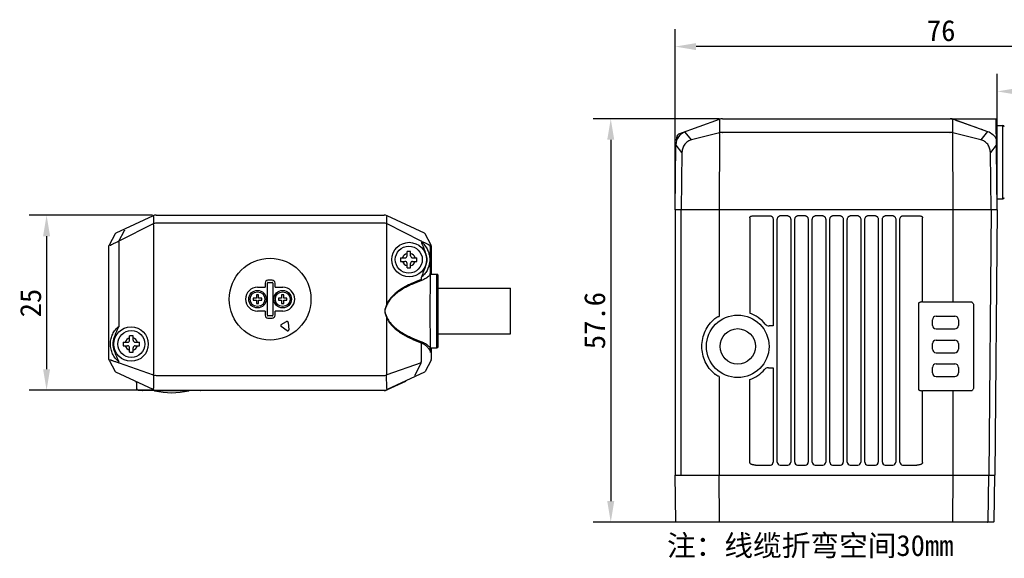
# Model space of a CAD drawing. Header units: millimetres. Extents: x -99 to 157, y -48 to 159.
# Tile 1 of 3: x -99 to 42, y 5 to 82. Entities that reach past the tile are written whole.
import ezdxf

# ---------------------------------------------------------------- set-up
doc = ezdxf.new("R2010")
doc.units = ezdxf.units.MM
doc.header["$LTSCALE"] = 16.335
doc.header["$PDMODE"] = 3
doc.header["$PDSIZE"] = 8
doc.layers.get('0').update_dxf_attribs({"linetype": 'CONTINUOUS'})
doc.layers.get('Defpoints').update_dxf_attribs({"linetype": 'CONTINUOUS'})
for name, color, linetype in [('00_COMPONENTS', 7, 'CONTINUOUS'), ('50_ALL_DETAILS', 7, 'CONTINUOUS'), ('51__DRAFT_DIMS', 7, 'CONTINUOUS')]:
    doc.layers.add(name, color=color, linetype=linetype)
doc.styles.get("Standard").update_dxf_attribs({"font": 'simfang.ttf'})
doc.dimstyles.new('DIMSTYLE_2', dxfattribs={"dimtxt": 3, "dimasz": 3, "dimexe": 2.5, "dimexo": 0.5, "dimgap": 0.75, "dimtad": 1, "dimdsep": 46, "dimtxsty": 'STANDARD', "dimblk": '_FILLED', "dimblk1": '_FILLED', "dimblk2": '_FILLED', "dimcen": 0.09, "dimclrt": 3, "dimazin": 2, "dimtp": 0.2, "dimtm": 0.2, "dimtfac": 1, "dimtofl": 0, "dimtmove": 0, "dimatfit": 3, "dimldrblk": '_FILLED', "dimfxl": 1, "dimtolj": 1, "dimarcsym": 0})
doc.dimstyles.new('DIMSTYLE_3', dxfattribs={"dimtxt": 3, "dimasz": 3, "dimexe": 2.5, "dimexo": 0.5, "dimgap": 0.75, "dimtad": 1, "dimdsep": 46, "dimtxsty": 'STANDARD', "dimblk": '_FILLED', "dimblk1": '_FILLED', "dimblk2": '_FILLED', "dimcen": 0.09, "dimclrt": 3, "dimazin": 2, "dimtp": 0.3, "dimtm": 0.3, "dimtfac": 1, "dimtofl": 0, "dimtmove": 0, "dimatfit": 3, "dimldrblk": '_FILLED', "dimfxl": 1, "dimtolj": 1, "dimarcsym": 0})

# ---------------------------------------------------------------- blocks, each defined once
blk = doc.blocks.new('_FILLED')
at = {"color": 0, "linetype": 'ByBlock'}
blk.add_solid([(0, 0), (-1, 0.167), (-1, -0.167)], dxfattribs=at)
blk = doc.blocks.new('*D89')
at = {"layer": '51__DRAFT_DIMS', "color": 0, "lineweight": -2}
for p, q in [((1.04, 68.24), (-16.92, 68.24)), ((-14.42, 65.24), (-14.42, 13.64)), ((1, 10.64), (-16.92, 10.64))]:
    blk.add_line(p, q, dxfattribs=at)
at = {"layer": 'Defpoints', "color": 0}
for p in [(1.54, 68.24), (-14.42, 10.64), (1.5, 10.64)]:
    blk.add_point(p, dxfattribs=at)
at = {"layer": '51__DRAFT_DIMS', "color": 0, "linetype": 'ByBlock', "lineweight": -2, "xscale": 3, "yscale": 3, "zscale": 3}
for p, rotation in [((-14.42, 68.24), 89.99999999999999), ((-14.42, 10.64), 270)]:
    blk.add_blockref('_FILLED', p, dxfattribs=dict(at, rotation=rotation))
at = {"layer": '51__DRAFT_DIMS', "color": 3, "insert": (-18.22, 39.42), "char_height": 3, "attachment_point": 2, "rotation": 90}
blk.add_mtext('\\A1;\\A1;{\\C0;57.6}', dxfattribs=at)
blk = doc.blocks.new('*D90')
at = {"layer": '51__DRAFT_DIMS', "color": 0, "lineweight": -2}
for p, q in [((-5.24, 55.74), (-5.24, 81.04)), ((70.76, 51.28), (70.76, 81.04)), ((67.76, 78.54), (-2.24, 78.54))]:
    blk.add_line(p, q, dxfattribs=at)
at = {"layer": 'Defpoints', "color": 0}
for p in [(-5.24, 78.54), (-5.24, 55.24), (70.76, 50.78)]:
    blk.add_point(p, dxfattribs=at)
at = {"layer": '51__DRAFT_DIMS', "color": 0, "linetype": 'ByBlock', "lineweight": -2, "xscale": 3, "yscale": 3, "zscale": 3}
for p, rotation in [((-5.24, 78.54), 180), ((70.76, 78.54), 360)]:
    blk.add_blockref('_FILLED', p, dxfattribs=dict(at, rotation=rotation))
at = {"layer": '51__DRAFT_DIMS', "color": 3, "insert": (32.75, 82.33), "char_height": 3, "attachment_point": 2}
blk.add_mtext('\\A1;\\A1;{\\C0;76}', dxfattribs=at)
blk = doc.blocks.new('*D91')
at = {"layer": '51__DRAFT_DIMS', "color": 0, "lineweight": -2}
for p, q in [((40.76, 55.74), (40.76, 74.64)), ((70.76, 51.28), (70.76, 74.64)), ((67.76, 72.14), (43.76, 72.14))]:
    blk.add_line(p, q, dxfattribs=at)
at = {"layer": 'Defpoints', "color": 0}
for p in [(40.76, 72.14), (40.76, 55.24), (70.76, 50.78)]:
    blk.add_point(p, dxfattribs=at)
at = {"layer": '51__DRAFT_DIMS', "color": 0, "linetype": 'ByBlock', "lineweight": -2, "xscale": 3, "yscale": 3, "zscale": 3, "rotation": 180}
blk.add_blockref('_FILLED', (40.76, 72.14), dxfattribs=at)
at = {"layer": '51__DRAFT_DIMS', "color": 0, "linetype": 'ByBlock', "lineweight": -2, "xscale": 3, "yscale": 3, "zscale": 3}
blk.add_blockref('_FILLED', (70.76, 72.14), dxfattribs=at)
at = {"layer": '51__DRAFT_DIMS', "color": 3, "insert": (55.75, 75.93), "char_height": 3, "attachment_point": 2}
blk.add_mtext('\\A1;\\A1;{\\C0;30}', dxfattribs=at)
blk = doc.blocks.new('*D94')
at = {"layer": '51__DRAFT_DIMS', "color": 0, "lineweight": -2}
for p, q in [((-79.83, 54.47), (-97.45, 54.47)), ((-94.95, 51.47), (-94.95, 32.47)), ((-79.83, 29.47), (-97.45, 29.47))]:
    blk.add_line(p, q, dxfattribs=at)
at = {"layer": 'Defpoints', "color": 0}
for p in [(-79.33, 54.47), (-94.95, 29.47), (-79.33, 29.47)]:
    blk.add_point(p, dxfattribs=at)
at = {"layer": '51__DRAFT_DIMS', "color": 0, "linetype": 'ByBlock', "lineweight": -2, "xscale": 3, "yscale": 3, "zscale": 3}
for p, rotation in [((-94.95, 54.47), 89.99999999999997), ((-94.95, 29.47), 269.9999999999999)]:
    blk.add_blockref('_FILLED', p, dxfattribs=dict(at, rotation=rotation))
at = {"layer": '51__DRAFT_DIMS', "color": 3, "insert": (-98.74, 41.92), "char_height": 3, "attachment_point": 2, "rotation": 90}
blk.add_mtext('\\A1;\\A1;{\\C0;25}', dxfattribs=at)

msp = doc.modelspace()

# ---------------------------------------------------------------- linework, layer by layer
for p, q in [((30.087, 42.095), (30.087, 54.088)), ((-61.247, 40.766), (-62.338, 40.766))]:
    msp.add_line(p, q)
at = {"layer": '00_COMPONENTS'}
for p, q in [((-4.68, 66.061), (1.099, 68.165)), ((1.117, 68.117), (1.111, 66.243)), ((1.51, 68.237), (34.006, 68.237)), ((34.138, 68.231), (40.576, 68.231)), ((34.404, 66.243), (34.399, 68.117)), ((34.485, 68.155), (39.381, 66.429)), ((34.802, 68.043), (35.638, 67.748)), ((35.638, 67.748), (36.319, 67.508)), ((36.319, 67.508), (36.837, 67.325)), ((40.758, 55.237), (40.576, 68.231)), ((-2.89, 65.224), (-3.807, 66.326)), ((1.085, 66.236), (-2.89, 65.224)), ((1.09, 66.111), (1.057, 55.237)), ((34.002, 66.295), (1.513, 66.295)), ((34.459, 55.237), (34.425, 66.111)), ((38.406, 65.224), (34.431, 66.236)), ((38.005, 66.914), (38.663, 66.682)), ((39.381, 66.429), (38.406, 65.224)), ((40.59, 67.281), (41.558, 67.281)), ((41.558, 56.781), (41.558, 67.281)), ((-5.021, 65.125), (-5.009, 65.604)), ((-5.242, 55.237), (-5.113, 64.531)), ((-4.253, 63.44), (-5.091, 64.448)), ((-4.253, 63.44), (-4.367, 55.237)), ((40.606, 64.448), (39.768, 63.44)), ((39.883, 55.237), (39.768, 63.44)), ((40.736, 56.781), (41.558, 56.781)), ((-5.242, 55.237), (-5.242, 17.337)), ((40.758, 55.237), (-5.242, 55.237)), ((-4.367, 17.337), (-4.367, 55.237)), ((1.057, 55.237), (1.057, 40.015)), ((34.459, 42.096), (34.459, 55.237)), ((39.883, 55.237), (39.552, 17.337)), ((40.758, 55.237), (40.427, 17.337)), ((-79.748, 54.381), (-85.079, 51.895)), ((-79.748, 54.381), (-79.711, 54.216)), ((-79.711, 54.216), (-79.712, 53.244)), ((-79.325, 54.475), (-46.768, 54.475)), ((-46.382, 54.216), (-46.346, 54.381)), ((-46.382, 53.244), (-46.382, 54.216)), ((-41.014, 51.895), (-46.346, 54.381)), ((5.428, 54.088), (5.428, 40.485)), ((5.817, 54.361), (8.377, 54.361)), ((8.768, 53.768), (8.768, 38.647)), ((9.347, 19.195), (9.347, 53.768)), ((10.877, 54.361), (9.738, 54.361)), ((11.268, 53.768), (11.268, 19.195)), ((11.847, 19.195), (11.847, 53.768)), ((13.377, 54.361), (12.238, 54.361)), ((13.768, 53.768), (13.768, 19.195)), ((14.347, 19.195), (14.347, 53.768)), ((15.877, 54.361), (14.738, 54.361)), ((16.268, 53.768), (16.268, 19.195)), ((16.847, 19.195), (16.847, 53.768)), ((18.377, 54.361), (17.238, 54.361)), ((18.768, 53.768), (18.768, 19.195)), ((19.347, 19.195), (19.347, 53.768)), ((20.877, 54.361), (19.738, 54.361)), ((21.268, 53.768), (21.268, 19.195)), ((21.847, 19.195), (21.847, 53.768)), ((23.377, 54.361), (22.238, 54.361)), ((23.768, 53.768), (23.768, 19.195)), ((24.347, 19.195), (24.347, 53.768)), ((25.877, 54.361), (24.738, 54.361)), ((26.268, 53.768), (26.268, 19.195)), ((26.847, 19.195), (26.847, 53.768)), ((27.238, 54.361), (29.698, 54.361)), ((-79.742, 53.228), (-84.624, 50.75)), ((-84.624, 50.75), (-83.843, 52.263)), ((-79.705, 53.109), (-79.705, 31.805)), ((-46.827, 53.352), (-79.266, 53.352)), ((-46.388, 41.772), (-46.388, 53.109)), ((-41.47, 50.75), (-46.352, 53.228)), ((-85.172, 51.807), (-86.024, 50.187)), ((-84.601, 38.633), (-84.601, 50.623)), ((-40.07, 50.187), (-40.922, 51.807)), ((-86.047, 33.855), (-86.047, 50.094)), ((-85.894, 50.105), (-85.894, 50.105)), ((-43.497, 48.675), (-43.497, 49.289)), ((-42.997, 48.675), (-42.997, 49.289)), ((-40.07, 50.187), (-40.2, 50.105)), ((-40.177, 50.012), (-40.177, 50.012)), ((-40.177, 50.012), (-40.177, 46.665)), ((-40.047, 50.094), (-40.047, 46.025)), ((-44.411, 48.375), (-43.797, 48.375)), ((-44.411, 47.875), (-43.797, 47.875)), ((-42.697, 48.375), (-42.083, 48.375)), ((-42.697, 47.875), (-42.083, 47.875)), ((-43.497, 46.961), (-43.497, 47.575)), ((-42.997, 46.961), (-42.997, 47.575)), ((-62.747, 45.184), (-63.347, 45.184)), ((-41.492, 45.566), (-41.492, 45.286)), ((-40.165, 46.025), (-39.247, 46.025)), ((-39.247, 35.525), (-39.247, 46.025)), ((-39.047, 35.725), (-39.047, 45.825)), ((-64.847, 44.184), (-63.755, 44.184)), ((-63.755, 44.775), (-63.755, 44.184)), ((-63.436, 40.175), (-63.436, 44.775)), ((-63.347, 44.864), (-62.747, 44.864)), ((-62.657, 44.775), (-62.657, 40.175)), ((-62.338, 44.184), (-62.338, 44.775)), ((-62.338, 44.184), (-61.247, 44.184)), ((-39.047, 44.025), (-28.747, 44.025)), ((-28.747, 37.525), (-28.747, 44.025)), ((-65.447, 42.625), (-65.447, 42.325)), ((-64.997, 42.625), (-65.447, 42.625)), ((-65.447, 42.325), (-64.997, 42.325)), ((-64.997, 43.075), (-64.997, 42.625)), ((-64.697, 43.075), (-64.997, 43.075)), ((-64.997, 42.325), (-64.997, 41.875)), ((-64.697, 42.625), (-64.697, 43.075)), ((-64.247, 42.625), (-64.697, 42.625)), ((-64.697, 41.875), (-64.697, 42.325)), ((-64.697, 42.325), (-64.247, 42.325)), ((-64.247, 42.325), (-64.247, 42.625)), ((-61.397, 42.625), (-61.847, 42.625)), ((-61.847, 42.625), (-61.847, 42.325)), ((-61.847, 42.325), (-61.397, 42.325)), ((-61.097, 43.075), (-61.397, 43.075)), ((-61.397, 43.075), (-61.397, 42.625)), ((-61.397, 42.325), (-61.397, 41.875)), ((-61.097, 42.625), (-61.097, 43.075)), ((-60.647, 42.625), (-61.097, 42.625)), ((-61.097, 42.325), (-60.647, 42.325)), ((-61.097, 41.875), (-61.097, 42.325)), ((-60.647, 42.325), (-60.647, 42.625)), ((-64.997, 41.875), (-64.697, 41.875)), ((-63.755, 40.766), (-64.847, 40.766)), ((-63.755, 40.766), (-63.755, 40.175)), ((-63.755, 40.766), (-63.755, 40.766)), ((-63.548, 40.773), (-63.556, 40.766)), ((-62.338, 40.175), (-62.338, 40.766)), ((-61.397, 41.875), (-61.097, 41.875)), ((29.547, 29.582), (29.547, 41.892)), ((29.879, 42.092), (29.939, 42.094)), ((30.087, 42.095), (34.036, 42.095)), ((34.385, 42.096), (34.459, 42.096)), ((34.459, 42.096), (36.947, 42.096)), ((37.354, 41.687), (37.354, 29.787)), ((-62.747, 40.085), (-63.347, 40.085)), ((-63.347, 39.766), (-62.747, 39.766)), ((-46.388, 31.805), (-46.388, 39.777)), ((31.508, 38.737), (31.508, 39.537)), ((32.008, 40.037), (34.708, 40.037)), ((35.208, 39.537), (35.208, 38.737)), ((-60.611, 37.974), (-61.469, 38.575)), ((-61.458, 38.837), (-60.691, 39.28)), ((-60.458, 39.159), (-60.367, 38.115)), ((8.768, 38.647), (8.184, 38.647)), ((32.008, 38.237), (34.708, 38.237)), ((-83.097, 36.625), (-83.097, 37.239)), ((-82.597, 36.625), (-82.597, 37.239)), ((-39.047, 37.525), (-28.747, 37.525)), ((32.008, 36.637), (34.708, 36.637)), ((-84.011, 36.325), (-83.397, 36.325)), ((-84.011, 35.825), (-83.397, 35.825)), ((-83.097, 34.911), (-83.097, 35.525)), ((-82.597, 34.911), (-82.597, 35.525)), ((-82.297, 36.325), (-81.683, 36.325)), ((-82.297, 35.825), (-81.683, 35.825)), ((-41.492, 36.264), (-41.492, 33.525)), ((-40.165, 35.525), (-39.247, 35.525)), ((-40.047, 35.525), (-40.047, 33.855)), ((31.508, 35.337), (31.508, 36.137)), ((35.208, 36.137), (35.208, 35.337)), ((-86.024, 33.762), (-85.172, 32.143)), ((-40.07, 33.762), (-40.922, 32.143)), ((32.008, 34.837), (34.708, 34.837)), ((-84.611, 33.395), (-79.727, 31.68)), ((-41.482, 33.395), (-46.366, 31.68)), ((-41.482, 33.395), (-42.399, 31.614)), ((8.075, 32.697), (8.768, 32.697)), ((8.768, 32.697), (8.768, 19.195)), ((31.508, 31.937), (31.508, 32.737)), ((32.008, 33.237), (34.708, 33.237)), ((35.208, 32.737), (35.208, 31.937)), ((-79.748, 29.568), (-85.079, 32.055)), ((-79.688, 31.665), (-79.693, 29.765)), ((-79.304, 31.598), (-46.79, 31.598)), ((-46.4, 29.765), (-46.406, 31.665)), ((-41.014, 32.055), (-46.346, 29.568)), ((1.057, 31.459), (1.057, 17.337)), ((5.428, 19.178), (5.428, 30.989)), ((32.008, 31.437), (34.708, 31.437)), ((-82.097, 30.536), (-82.097, 29.675)), ((-79.714, 29.72), (-79.748, 29.568)), ((-46.346, 29.568), (-46.4, 29.765)), ((-43.697, 30.74), (-46.347, 29.517)), ((-43.993, 30.666), (-43.969, 30.615)), ((-43.721, 30.793), (-43.697, 30.74)), ((-81.897, 29.475), (-46.768, 29.475)), ((-72.997, 29.425), (-81.197, 29.425)), ((-74.652, 29.411), (-79.541, 29.411)), ((-51.047, 29.475), (-51.047, 29.425)), ((-46.766, 29.425), (-51.047, 29.425)), ((-50.747, 29.475), (-50.747, 29.425)), ((29.939, 29.38), (29.879, 29.382)), ((30.087, 19.178), (30.087, 29.379)), ((34.036, 29.379), (30.087, 29.379)), ((34.459, 29.378), (34.385, 29.378)), ((34.459, 17.337), (34.459, 29.378)), ((36.947, 29.378), (34.459, 29.378)), ((6.224, 18.795), (8.369, 18.795)), ((9.747, 18.795), (10.869, 18.795)), ((12.247, 18.795), (13.369, 18.795)), ((14.747, 18.795), (15.869, 18.795)), ((17.247, 18.795), (18.369, 18.795)), ((19.747, 18.795), (20.869, 18.795)), ((22.247, 18.795), (23.369, 18.795)), ((24.747, 18.795), (25.869, 18.795)), ((27.247, 18.795), (29.291, 18.795)), ((-5.127, 10.735), (-5.242, 17.337)), ((-5.242, 17.337), (40.428, 17.337)), ((1.082, 10.735), (1.057, 17.337)), ((34.433, 10.735), (34.459, 17.337)), ((39.467, 10.735), (39.551, 17.337)), ((40.312, 10.735), (40.428, 17.337)), ((40.212, 10.637), (-5.027, 10.637))]:
    msp.add_line(p, q, dxfattribs=at)
for points in [[(37.115, 67.228), (37.698, 67.022), (38.005, 66.914)], [(-5.021, 65.125), (-5.022, 65.113), (-5.025, 65.094), (-5.029, 65.075)]]:
    msp.add_lwpolyline(points, dxfattribs=at)
for centre, radius in [((-43.194, 48.125), 2.467), ((-43.247, 48.125), 1.925), ((-63.047, 42.475), 5.837), ((-64.847, 42.475), 1.25), ((-61.247, 42.475), 1.25), ((-64.847, 42.475), 1.05), ((-61.247, 42.475), 1.05), ((3.708, 35.737), 4.463), ((-82.899, 36.075), 2.467), ((-82.847, 36.075), 1.925), ((3.708, 35.737), 2.532)]:
    msp.add_circle(centre, radius, dxfattribs=at)
for centre, radius, start, end in [((1.51, 67.037), 1.2, 90, 110), ((1.304, 68.105), 0.188, 172.69919, 176.15157), ((34.006, 67.037), 1.2, 70, 90), ((34.006, 66.795), 1.442, 78.48162, 80.63834), ((34.006, 66.797), 1.44, 72.05183, 78.47975), ((34.008, 66.802), 1.435, 70.5816, 72.04031), ((-3.113, 64.503), 2, 110.55685, 179.2), ((-4.509, 65.591), 0.5, 110, 178.49997), ((-3.133, 64.559), 1.941, 109.99692, 110.59522), ((-3.612, 66.328), 0.195, 177.20694, 180.38096), ((0.916, 66.898), 0.683, 284.29704, 286.59042), ((1.513, 67.095), 0.8, 268.67321, 270), ((34.002, 67.095), 0.8, 270, 271.32679), ((34.631, 67.121), 1.031, 256.563, 258.43937), ((34.599, 66.898), 0.683, 253.40958, 255.70296), ((41.558, 67.081), 0.2, 0, 90), ((41.558, 56.981), 0.2, 270, 0), ((-79.325, 53.475), 1, 90, 115), ((-46.768, 53.475), 1, 65, 90), ((-80.284, 54.295), 1.197, 296.92521, 298.55965), ((-79.266, 52.673), 0.678, 90.02159, 93.20995), ((-46.828, 52.673), 0.678, 86.79005, 89.97841), ((-45.81, 54.295), 1.197, 241.44035, 243.07479), ((-84.995, 51.714), 0.2, 115, 152.25014), ((-83.426, 48.268), 2.756, 115.76557, 116.09949), ((-42.668, 48.268), 2.756, 63.90051, 64.23443), ((-85.847, 50.094), 0.2, 152.25014, 180), ((-43.247, 43.801), 5.494, 87.39191, 92.60809), ((-38.925, 48.128), 5.492, 177.42563, 180.03474), ((-38.925, 48.121), 5.492, 179.96526, 182.57437), ((-43.247, 48.125), 0.925, 105.68035, 164.31965), ((-43.247, 48.125), 0.925, 195.68035, 254.31965), ((-43.797, 48.675), 0.3, 270, 0), ((-43.797, 47.575), 0.3, 0, 90), ((-43.247, 48.125), 0.925, 15.68035, 74.31965), ((-42.697, 48.675), 0.3, 180, 270), ((-43.247, 48.125), 0.925, 285.68035, 344.31965), ((-42.697, 47.575), 0.3, 90, 180), ((-47.569, 48.128), 5.492, 359.96526, 2.57437), ((-47.569, 48.121), 5.492, 357.42563, 0.03474), ((-43.247, 52.449), 5.494, 267.39191, 272.60809), ((-63.347, 44.775), 0.409, 90, 180), ((-62.747, 44.775), 0.409, 0, 90), ((-74.251, 46.761), 34.072, 358.75179, 358.92381), ((-39.247, 45.825), 0.2, 0, 90), ((-64.847, 42.475), 1.709, 90, 270), ((-63.347, 44.775), 0.0895, 90, 180), ((-62.747, 44.775), 0.0895, 0, 90), ((-61.247, 42.475), 1.709, 270, 90), ((-45.802, 42.967), 1.331, 243.88347, 247.12023), ((30.081, 34.775), 7.32, 89.94905, 91.11415), ((34.04, 130.155), 88.06, 269.9976, 270.22499), ((36.949, 41.689), 0.406, 44.23627, 53.13965), ((-63.347, 40.175), 0.409, 180, 270), ((-63.347, 40.175), 0.0895, 180, 270), ((-62.747, 40.175), 0.409, 270, 0), ((-62.747, 40.175), 0.0895, 270, 0), ((-45.802, 38.583), 1.331, 112.87945, 116.11684), ((3.885, 35.632), 5.34, 130.13817, 130.89659), ((3.708, 35.737), 5.05, 38.88459, 70.08294), ((32.008, 39.537), 0.5, 90, 180), ((34.708, 39.537), 0.5, 0, 90), ((-61.38, 38.703), 0.155, 120, 235), ((-60.613, 39.146), 0.155, 5, 120), ((-60.522, 38.101), 0.155, 235, 5), ((8.184, 39.347), 0.7, 218.88459, 270), ((32.008, 38.737), 0.5, 180, 270), ((34.708, 38.737), 0.5, 270, 0), ((-83.041, 36.075), 2.443, 157.65927, 202.34067), ((-82.847, 36.075), 0.925, 105.68035, 164.31965), ((-83.397, 36.625), 0.3, 270, 0), ((-82.847, 31.751), 5.494, 87.39191, 92.60809), ((-82.847, 36.075), 0.925, 15.68035, 74.31965), ((-82.297, 36.625), 0.3, 180, 270), ((32.008, 36.137), 0.5, 90, 180), ((34.708, 36.137), 0.5, 0, 90), ((-78.525, 36.078), 5.492, 177.42563, 180.03474), ((-78.525, 36.071), 5.492, 179.96526, 182.57437), ((-82.847, 36.075), 0.925, 195.68035, 254.31965), ((-83.397, 35.525), 0.3, 0, 90), ((-82.847, 36.075), 0.925, 285.68035, 344.31965), ((-82.297, 35.525), 0.3, 90, 180), ((-87.169, 36.078), 5.492, 359.96526, 2.57437), ((-87.169, 36.071), 5.492, 357.42563, 0.03474), ((-69.71, 34.88), 29.529, 1.06466, 1.26125), ((-39.247, 35.725), 0.2, 270, 0), ((32.008, 35.337), 0.5, 180, 270), ((34.708, 35.337), 0.5, 270, 0), ((-85.847, 33.855), 0.2, 180, 207.74986), ((-82.847, 40.399), 5.494, 267.39191, 272.60809), ((-83.922, 35.485), 2.2, 251.40596, 251.75428), ((-83.904, 35.471), 2.068, 250.29922, 250.65011), ((-42.193, 35.483), 2.08, 289.35059, 289.70148), ((-42.171, 35.485), 2.2, 288.24572, 288.59404), ((3.708, 35.737), 5.05, 289.91706, 319.42075), ((8.075, 31.997), 0.7, 90, 139.42075), ((32.008, 32.737), 0.5, 90, 180), ((34.708, 32.737), 0.5, 0, 90), ((-84.995, 32.236), 0.2, 207.74986, 245), ((-80.064, 30.721), 1.017, 68.24696, 70.63169), ((-46.027, 30.715), 1.023, 109.37562, 111.74573), ((3.628, 35.553), 4.954, 229.17694, 229.86106), ((32.008, 31.937), 0.5, 180, 270), ((34.708, 31.937), 0.5, 270, 0), ((-82.297, 30.536), 0.2, 0, 64.99973), ((-81.897, 29.675), 0.2, 180, 270), ((-79.325, 30.475), 1, 245, 270), ((-79.3, 30.615), 0.986, 245.14844, 247.24203), ((-46.768, 30.475), 1, 270, 295), ((-46.766, 30.425), 1, 270, 294.78), ((-81.197, 29.525), 0.1, 210, 270), ((-79.495, 29.606), 0.2, 245.05573, 256.62254), ((-77.097, 39.691), 10.567, 256.62254, 283.37746), ((-74.698, 29.606), 0.2, 283.37746, 294.94427), ((-72.997, 29.525), 0.1, 270, 330), ((30.086, 37.231), 7.852, 268.92535, 270.01145), ((34.059, -48.93), 78.309, 89.76086, 90.01655), ((36.948, 29.786), 0.408, 293.07332, 315.75574), ((8.369, 19.194), 0.4, 270.0042, 0.04258), ((9.747, 19.194), 0.4, 179.96141, 269.9919), ((10.869, 19.194), 0.4, 270.0042, 0.04258), ((12.247, 19.194), 0.4, 179.96141, 269.9919), ((13.369, 19.194), 0.4, 270.0042, 0.04258), ((14.747, 19.194), 0.4, 179.96141, 269.9919), ((15.869, 19.194), 0.4, 270.0042, 0.04258), ((17.247, 19.194), 0.4, 179.96141, 269.9919), ((18.369, 19.194), 0.4, 270.0042, 0.04258), ((19.747, 19.194), 0.4, 179.96141, 269.9919), ((20.869, 19.194), 0.4, 270.0042, 0.04258), ((22.247, 19.194), 0.4, 179.96141, 269.9919), ((23.369, 19.194), 0.4, 270.0042, 0.04258), ((24.747, 19.194), 0.4, 179.96141, 269.9919), ((25.869, 19.194), 0.4, 270.0042, 0.04258), ((27.247, 19.194), 0.4, 179.96042, 269.99286), ((-5.027, 10.737), 0.1, 181, 270), ((40.212, 10.737), 0.1, 270, 359)]:
    msp.add_arc(centre, radius, start, end, dxfattribs=at)
for centre, major_axis, ratio, start_param, end_param in [((-79.325, 53.475), (-0.216, 0.976), 0.9998977, -0.2181445, 0.2181445), ((-46.768, 53.475), (0.216, 0.976), 0.9998977, -0.2181445, 0.2181445), ((-84.995, 51.714), (0.169, -0.107), 0.999863, 2.5744227, 3.224487), ((-41.099, 51.714), (-0.181, 0.085), 0.9999536, -2.2209412, -1.5707963), ((-41.099, 51.714), (0.169, 0.107), 0.999863, -0.0828943, 0.5671699), ((-85.847, 50.094), (0.169, -0.107), 0.999863, -3.0586983, -2.5744227), ((-40.247, 50.094), (0.181, -0.085), 0.9999536, 0.4363146, 0.9206514), ((-40.247, 50.094), (0.169, 0.107), 0.999863, -0.5671699, -0.0828943), ((-85.847, 33.855), (-0.169, -0.107), 0.999863, -0.5671699, -0.0828943), ((-40.247, 33.855), (0.181, 0.085), 0.9999536, -0.9206514, -0.4363146), ((-40.247, 33.855), (0.169, -0.107), 0.999863, 0.0828943, 0.5671699), ((-84.995, 32.236), (0.169, 0.107), 0.999863, 3.0586983, 3.7087626), ((-41.099, 32.236), (0.181, 0.085), 0.9999536, -1.5707963, -0.9206514), ((-41.099, 32.236), (0.169, -0.107), 0.999863, -0.5671699, 0.0828943)]:
    msp.add_ellipse(centre, major_axis=major_axis, ratio=ratio, start_param=start_param, end_param=end_param, dxfattribs=at)
for points, knots in [([(1.147, 68.181), (1.143, 68.18), (1.133, 68.173), (1.123, 68.155), (1.119, 68.138), (1.118, 68.129)], [0, 0, 0, 0, 0.1900323, 0.5364957, 1, 1, 1, 1]), ([(34.138, 68.231), (34.141, 68.231), (34.152, 68.229), (34.186, 68.226), (34.217, 68.221), (34.241, 68.218)], [0, 0, 0, 0, 0.0914917, 0.3208291, 1, 1, 1, 1]), ([(34.399, 68.117), (34.398, 68.131), (34.395, 68.153), (34.382, 68.174), (34.374, 68.178)], [0, 0, 0, 0, 0.5944003, 1, 1, 1, 1]), ([(-3.785, 66.387), (-3.788, 66.386), (-3.796, 66.38), (-3.804, 66.362), (-3.806, 66.346), (-3.806, 66.337)], [0, 0, 0, 0, 0.1807669, 0.5240636, 1, 1, 1, 1]), ([(1.09, 66.111), (1.088, 66.123), (1.081, 66.164), (1.08, 66.206), (1.085, 66.236)], [0, 0, 0, 0, 0.273778, 1, 1, 1, 1]), ([(1.495, 66.295), (1.462, 66.296), (1.332, 66.293), (1.203, 66.272), (1.111, 66.243)], [0, 0, 0, 0, 0.2560478, 1, 1, 1, 1]), ([(34.404, 66.243), (34.374, 66.252), (34.249, 66.285), (34.119, 66.297), (34.021, 66.295)], [0, 0, 0, 0, 0.2428606, 1, 1, 1, 1]), ([(34.392, 66.119), (34.397, 66.141), (34.405, 66.182), (34.406, 66.224), (34.404, 66.243)], [0, 0, 0, 0, 0.5380887, 1, 1, 1, 1]), ([(39.381, 66.429), (39.651, 66.333), (40.148, 66.042), (40.496, 65.584), (40.617, 65.338)], [0, 0, 0, 0, 0.5110873, 1, 1, 1, 1]), ([(-2.89, 65.224), (-3.077, 65.172), (-3.351, 65.057), (-3.668, 64.823), (-3.876, 64.603), (-4.042, 64.345), (-4.2, 63.961), (-4.247, 63.648), (-4.253, 63.44)], [0, 0, 0, 0, 0.2405489, 0.3630376, 0.4873507, 0.6136312, 0.7416294, 1, 1, 1, 1]), ([(39.768, 63.44), (39.763, 63.648), (39.716, 63.961), (39.557, 64.345), (39.391, 64.603), (39.184, 64.823), (38.867, 65.057), (38.592, 65.172), (38.406, 65.224)], [0, 0, 0, 0, 0.2583348, 0.3863447, 0.5126615, 0.6370151, 0.7595227, 1, 1, 1, 1]), ([(-5.114, 64.447), (-5.114, 64.448), (-5.111, 64.447), (-5.107, 64.448), (-5.1, 64.447), (-5.094, 64.448), (-5.091, 64.448)], [0, 0, 0, 0, 0.0642828, 0.2543064, 0.5678104, 1, 1, 1, 1]), ([(40.606, 64.448), (40.609, 64.448), (40.615, 64.447), (40.623, 64.448), (40.626, 64.447), (40.629, 64.448), (40.629, 64.447)], [0, 0, 0, 0, 0.4321896, 0.7456936, 0.9357171, 1, 1, 1, 1]), ([(5.428, 54.088), (5.428, 54.11), (5.433, 54.155), (5.458, 54.218), (5.502, 54.27), (5.575, 54.321), (5.684, 54.355), (5.773, 54.361), (5.817, 54.361)], [0, 0, 0, 0, 0.1251311, 0.2501844, 0.3752397, 0.5003635, 0.7499256, 1, 1, 1, 1]), ([(8.377, 54.361), (8.41, 54.361), (8.476, 54.35), (8.566, 54.305), (8.64, 54.238), (8.715, 54.128), (8.756, 53.999), (8.768, 53.867), (8.768, 53.801), (8.768, 53.768)], [0, 0, 0, 0, 0.1248898, 0.2498404, 0.3748713, 0.4999745, 0.74947, 0.8747182, 1, 1, 1, 1]), ([(9.347, 53.768), (9.347, 53.801), (9.347, 53.867), (9.36, 53.999), (9.4, 54.128), (9.475, 54.238), (9.549, 54.305), (9.639, 54.35), (9.705, 54.361), (9.738, 54.361)], [0, 0, 0, 0, 0.1252818, 0.25053, 0.5000255, 0.6251287, 0.7501596, 0.8751102, 1, 1, 1, 1]), ([(10.877, 54.361), (10.91, 54.361), (10.976, 54.35), (11.066, 54.305), (11.14, 54.238), (11.215, 54.128), (11.256, 53.999), (11.268, 53.867), (11.268, 53.801), (11.268, 53.768)], [0, 0, 0, 0, 0.1248898, 0.2498404, 0.3748713, 0.4999745, 0.74947, 0.8747182, 1, 1, 1, 1]), ([(11.847, 53.768), (11.847, 53.801), (11.847, 53.867), (11.86, 53.999), (11.9, 54.128), (11.975, 54.238), (12.049, 54.305), (12.139, 54.35), (12.205, 54.361), (12.238, 54.361)], [0, 0, 0, 0, 0.1252818, 0.25053, 0.5000255, 0.6251287, 0.7501596, 0.8751102, 1, 1, 1, 1]), ([(13.377, 54.361), (13.41, 54.361), (13.476, 54.35), (13.566, 54.305), (13.64, 54.238), (13.715, 54.128), (13.756, 53.999), (13.768, 53.867), (13.768, 53.801), (13.768, 53.768)], [0, 0, 0, 0, 0.1248898, 0.2498404, 0.3748713, 0.4999745, 0.74947, 0.8747182, 1, 1, 1, 1]), ([(14.347, 53.768), (14.347, 53.801), (14.347, 53.867), (14.36, 53.999), (14.4, 54.128), (14.475, 54.238), (14.549, 54.305), (14.639, 54.35), (14.705, 54.361), (14.738, 54.361)], [0, 0, 0, 0, 0.1252818, 0.25053, 0.5000255, 0.6251287, 0.7501596, 0.8751102, 1, 1, 1, 1]), ([(15.877, 54.361), (15.91, 54.361), (15.976, 54.35), (16.066, 54.305), (16.14, 54.238), (16.215, 54.128), (16.256, 53.999), (16.268, 53.867), (16.268, 53.801), (16.268, 53.768)], [0, 0, 0, 0, 0.1248898, 0.2498404, 0.3748713, 0.4999745, 0.74947, 0.8747182, 1, 1, 1, 1]), ([(16.847, 53.768), (16.847, 53.801), (16.847, 53.867), (16.86, 53.999), (16.9, 54.128), (16.975, 54.238), (17.049, 54.305), (17.139, 54.35), (17.205, 54.361), (17.238, 54.361)], [0, 0, 0, 0, 0.1252818, 0.25053, 0.5000255, 0.6251287, 0.7501596, 0.8751102, 1, 1, 1, 1]), ([(18.377, 54.361), (18.41, 54.361), (18.476, 54.35), (18.566, 54.305), (18.64, 54.238), (18.715, 54.128), (18.756, 53.999), (18.768, 53.867), (18.768, 53.801), (18.768, 53.768)], [0, 0, 0, 0, 0.1248898, 0.2498404, 0.3748713, 0.4999745, 0.74947, 0.8747182, 1, 1, 1, 1]), ([(19.347, 53.768), (19.347, 53.801), (19.347, 53.867), (19.36, 53.999), (19.4, 54.128), (19.475, 54.238), (19.549, 54.305), (19.639, 54.35), (19.705, 54.361), (19.738, 54.361)], [0, 0, 0, 0, 0.1252818, 0.25053, 0.5000255, 0.6251287, 0.7501596, 0.8751102, 1, 1, 1, 1]), ([(20.877, 54.361), (20.91, 54.361), (20.976, 54.35), (21.066, 54.305), (21.14, 54.238), (21.215, 54.128), (21.256, 53.999), (21.268, 53.867), (21.268, 53.801), (21.268, 53.768)], [0, 0, 0, 0, 0.1248898, 0.2498404, 0.3748713, 0.4999745, 0.74947, 0.8747182, 1, 1, 1, 1]), ([(21.847, 53.768), (21.847, 53.801), (21.847, 53.867), (21.86, 53.999), (21.9, 54.128), (21.975, 54.238), (22.049, 54.305), (22.139, 54.35), (22.205, 54.361), (22.238, 54.361)], [0, 0, 0, 0, 0.1252818, 0.25053, 0.5000255, 0.6251287, 0.7501596, 0.8751102, 1, 1, 1, 1]), ([(23.377, 54.361), (23.41, 54.361), (23.476, 54.35), (23.566, 54.305), (23.64, 54.238), (23.715, 54.128), (23.756, 53.999), (23.768, 53.867), (23.768, 53.801), (23.768, 53.768)], [0, 0, 0, 0, 0.1248898, 0.2498404, 0.3748713, 0.4999745, 0.74947, 0.8747182, 1, 1, 1, 1]), ([(24.347, 53.768), (24.347, 53.801), (24.347, 53.867), (24.36, 53.999), (24.4, 54.128), (24.475, 54.238), (24.549, 54.305), (24.639, 54.35), (24.705, 54.361), (24.738, 54.361)], [0, 0, 0, 0, 0.1252818, 0.25053, 0.5000255, 0.6251287, 0.7501596, 0.8751102, 1, 1, 1, 1]), ([(25.877, 54.361), (25.91, 54.361), (25.976, 54.35), (26.066, 54.305), (26.14, 54.238), (26.215, 54.128), (26.256, 53.999), (26.268, 53.867), (26.268, 53.801), (26.268, 53.768)], [0, 0, 0, 0, 0.1248898, 0.2498404, 0.3748713, 0.4999745, 0.74947, 0.8747182, 1, 1, 1, 1]), ([(26.847, 53.768), (26.847, 53.801), (26.847, 53.867), (26.86, 53.999), (26.9, 54.128), (26.975, 54.238), (27.049, 54.305), (27.139, 54.35), (27.205, 54.361), (27.238, 54.361)], [0, 0, 0, 0, 0.1252824, 0.2505304, 0.5000262, 0.6251295, 0.7501607, 0.8751118, 1, 1, 1, 1]), ([(29.698, 54.361), (29.743, 54.361), (29.832, 54.355), (29.94, 54.321), (30.014, 54.27), (30.057, 54.218), (30.083, 54.155), (30.087, 54.11), (30.087, 54.088)], [0, 0, 0, 0, 0.2499634, 0.4994457, 0.624549, 0.7496133, 0.8747886, 1, 1, 1, 1]), ([(-83.823, 52.324), (-83.826, 52.323), (-83.836, 52.314), (-83.843, 52.292), (-83.843, 52.273), (-83.843, 52.263)], [0, 0, 0, 0, 0.1838023, 0.5299949, 1, 1, 1, 1]), ([(-79.705, 53.109), (-79.715, 53.129), (-79.73, 53.168), (-79.74, 53.209), (-79.742, 53.228)], [0, 0, 0, 0, 0.5453564, 1, 1, 1, 1]), ([(-79.304, 53.351), (-79.34, 53.349), (-79.48, 53.334), (-79.618, 53.292), (-79.712, 53.244)], [0, 0, 0, 0, 0.2547233, 1, 1, 1, 1]), ([(-46.382, 53.244), (-46.413, 53.26), (-46.542, 53.317), (-46.683, 53.345), (-46.79, 53.351)], [0, 0, 0, 0, 0.2454522, 1, 1, 1, 1]), ([(-46.388, 53.109), (-46.379, 53.129), (-46.364, 53.168), (-46.354, 53.209), (-46.352, 53.228)], [0, 0, 0, 0, 0.5453551, 1, 1, 1, 1]), ([(-84.638, 50.743), (-84.797, 50.665), (-85.029, 50.558), (-85.322, 50.423), (-85.505, 50.335), (-85.656, 50.256), (-85.772, 50.19), (-85.847, 50.141), (-85.883, 50.114), (-85.894, 50.105)], [0, 0, 0, 0, 0.3767399, 0.5419187, 0.6871325, 0.8091678, 0.9047255, 0.970002, 1, 1, 1, 1]), ([(-84.601, 50.623), (-84.611, 50.644), (-84.626, 50.683), (-84.636, 50.724), (-84.638, 50.743)], [0, 0, 0, 0, 0.5458537, 1, 1, 1, 1]), ([(-41.457, 50.606), (-41.455, 50.604), (-41.446, 50.601), (-41.435, 50.602), (-41.429, 50.605)], [0, 0, 0, 0, 0.2548882, 1, 1, 1, 1]), ([(-41.457, 50.606), (-41.395, 50.469), (-41.28, 50.191), (-41.121, 49.77), (-40.966, 49.346), (-40.864, 49.064), (-40.813, 48.922)], [0, 0, 0, 0, 0.2496243, 0.4996393, 0.7498029, 1, 1, 1, 1]), ([(-40.2, 50.105), (-40.21, 50.114), (-40.247, 50.141), (-40.321, 50.19), (-40.437, 50.256), (-40.588, 50.335), (-40.772, 50.423), (-41.065, 50.558), (-41.296, 50.665), (-41.455, 50.743)], [0, 0, 0, 0, 0.0299948, 0.0952883, 0.1909141, 0.3130136, 0.4582827, 0.6234818, 1, 1, 1, 1]), ([(-41.429, 50.605), (-41.42, 50.601), (-41.402, 50.594), (-41.368, 50.576), (-41.345, 50.558), (-41.328, 50.549)], [0, 0, 0, 0, 0.2502977, 0.4996225, 1, 1, 1, 1]), ([(-41.332, 50.55), (-41.249, 50.477), (-41.095, 50.323), (-40.825, 49.992), (-40.558, 49.54), (-40.343, 48.941), (-40.24, 48.289), (-40.276, 47.627), (-40.439, 46.998), (-40.708, 46.427), (-40.957, 46.087), (-41.1, 45.929)], [0, 0, 0, 0, 0.0645289, 0.1273829, 0.2492951, 0.3698189, 0.4978478, 0.63264, 0.7551917, 0.8757664, 1, 1, 1, 1]), ([(-40.813, 48.922), (-40.721, 48.668), (-40.625, 48.125), (-40.721, 47.581), (-40.813, 47.327)], [0, 0, 0, 0, 0.4999499, 1, 1, 1, 1]), ([(-40.813, 47.327), (-40.866, 47.179), (-40.974, 46.883), (-41.135, 46.44), (-41.303, 45.999), (-41.426, 45.709), (-41.492, 45.566)], [0, 0, 0, 0, 0.25023, 0.500421, 0.7504383, 1, 1, 1, 1]), ([(-40.177, 46.665), (-40.177, 46.619), (-40.18, 46.438), (-40.183, 46.257), (-40.186, 46.121)], [0, 0, 0, 0, 0.2514067, 1, 1, 1, 1]), ([(-41.424, 45.145), (-41.898, 44.977), (-42.601, 44.699), (-43.509, 44.26), (-44.172, 43.89), (-44.809, 43.469), (-45.602, 42.825), (-46.11, 42.211), (-46.32, 41.741)], [0, 0, 0, 0, 0.2474978, 0.3716339, 0.4961189, 0.6210812, 0.7467224, 1, 1, 1, 1]), ([(-41.492, 45.286), (-42.104, 45.062), (-43.01, 44.681), (-44.157, 44.049), (-44.702, 43.678), (-44.961, 43.475)], [0, 0, 0, 0, 0.498073, 0.7483961, 1, 1, 1, 1]), ([(-41.1, 45.929), (-41.129, 45.897), (-41.252, 45.767), (-41.386, 45.649), (-41.492, 45.566)], [0, 0, 0, 0, 0.2459031, 1, 1, 1, 1]), ([(-41.492, 45.286), (-41.484, 45.259), (-41.464, 45.211), (-41.438, 45.165), (-41.424, 45.145)], [0, 0, 0, 0, 0.5293813, 1, 1, 1, 1]), ([(-41.094, 45.288), (-41.12, 45.275), (-41.227, 45.221), (-41.338, 45.175), (-41.424, 45.145)], [0, 0, 0, 0, 0.2449205, 1, 1, 1, 1]), ([(-40.188, 46.019), (-40.239, 45.953), (-40.358, 45.819), (-40.647, 45.557), (-40.905, 45.386), (-41.094, 45.288)], [0, 0, 0, 0, 0.215472, 0.4560146, 1, 1, 1, 1]), ([(-40.188, 46.019), (-40.195, 45.689), (-40.207, 44.939), (-40.224, 43.191), (-40.231, 40.775), (-40.224, 38.358), (-40.207, 36.61), (-40.195, 35.86), (-40.188, 35.53)], [0, 0, 0, 0, 0.0944366, 0.2144895, 0.4999989, 0.785509, 0.9055626, 1, 1, 1, 1]), ([(-44.961, 43.475), (-45.107, 43.361), (-45.391, 43.121), (-45.915, 42.59), (-46.239, 42.117), (-46.388, 41.772)], [0, 0, 0, 0, 0.2478388, 0.4971051, 1, 1, 1, 1]), ([(-46.388, 41.772), (-46.418, 41.691), (-46.479, 41.528), (-46.553, 41.324), (-46.609, 41.159), (-46.66, 40.992), (-46.703, 40.775), (-46.66, 40.557), (-46.609, 40.391), (-46.553, 40.226), (-46.479, 40.022), (-46.418, 39.859), (-46.388, 39.777)], [0, 0, 0, 0, 0.1246119, 0.2495927, 0.3121823, 0.3748097, 0.4999737, 0.6251761, 0.6878182, 0.7504089, 0.8753875, 1, 1, 1, 1]), ([(-46.32, 41.741), (-46.355, 41.663), (-46.425, 41.506), (-46.511, 41.31), (-46.576, 41.15), (-46.635, 40.989), (-46.687, 40.775), (-46.636, 40.56), (-46.576, 40.399), (-46.511, 40.24), (-46.425, 40.043), (-46.355, 39.887), (-46.32, 39.808)], [0, 0, 0, 0, 0.1245101, 0.2494921, 0.3121107, 0.3747735, 0.4999614, 0.6252057, 0.6878905, 0.7505103, 0.8754891, 1, 1, 1, 1]), ([(29.547, 41.892), (29.547, 41.911), (29.557, 41.949), (29.592, 41.993), (29.634, 42.026), (29.695, 42.058), (29.777, 42.083), (29.845, 42.091), (29.879, 42.092)], [0, 0, 0, 0, 0.1360167, 0.2667051, 0.392961, 0.5165809, 0.7593965, 1, 1, 1, 1]), ([(36.947, 42.096), (36.991, 42.096), (37.079, 42.081), (37.158, 42.04), (37.193, 42.014)], [0, 0, 0, 0, 0.4957706, 1, 1, 1, 1]), ([(37.24, 41.972), (37.276, 41.935), (37.334, 41.845), (37.354, 41.74), (37.354, 41.687)], [0, 0, 0, 0, 0.4931833, 1, 1, 1, 1]), ([(-46.388, 39.777), (-46.181, 39.299), (-45.68, 38.668), (-44.888, 38.002), (-44.252, 37.566), (-43.587, 37.182), (-42.676, 36.727), (-41.969, 36.438), (-41.492, 36.264)], [0, 0, 0, 0, 0.2536886, 0.3793888, 0.5043413, 0.6287626, 0.7527949, 1, 1, 1, 1]), ([(-46.32, 39.808), (-46.11, 39.339), (-45.602, 38.724), (-44.808, 38.08), (-44.171, 37.659), (-43.509, 37.289), (-42.601, 36.851), (-41.898, 36.573), (-41.424, 36.405)], [0, 0, 0, 0, 0.2533367, 0.3789812, 0.5039377, 0.6284107, 0.752532, 1, 1, 1, 1]), ([(0.39, 31.804), (0.116, 32.04), (-0.386, 32.578), (-0.961, 33.531), (-1.325, 34.602), (-1.449, 35.737), (-1.325, 36.871), (-0.961, 37.942), (-0.387, 38.895), (0.116, 39.432), (0.389, 39.668)], [0, 0, 0, 0, 0.1217598, 0.246018, 0.3724156, 0.5000537, 0.6276866, 0.7540561, 0.8782738, 1, 1, 1, 1]), ([(0.443, 39.714), (0.532, 39.79), (0.676, 39.891), (0.887, 39.985), (1, 40.011), (1.057, 40.015)], [0, 0, 0, 0, 0.5048148, 0.7537478, 1, 1, 1, 1]), ([(-84.619, 33.531), (-84.815, 33.684), (-85.161, 34.034), (-85.539, 34.654), (-85.778, 35.343), (-85.864, 36.086), (-85.773, 36.828), (-85.529, 37.515), (-85.148, 38.133), (-84.799, 38.481), (-84.601, 38.633)], [0, 0, 0, 0, 0.1279731, 0.2496006, 0.3697514, 0.5000545, 0.6299229, 0.7500071, 0.87177, 1, 1, 1, 1]), ([(-85.301, 37.003), (-85.245, 37.14), (-85.133, 37.414), (-84.966, 37.825), (-84.793, 38.234), (-84.668, 38.502), (-84.601, 38.633)], [0, 0, 0, 0, 0.250219, 0.5004285, 0.7504546, 1, 1, 1, 1]), ([(-84.601, 33.525), (-84.634, 33.59), (-84.703, 33.72), (-84.793, 33.921), (-84.881, 34.124), (-84.995, 34.396), (-85.134, 34.737), (-85.245, 35.01), (-85.301, 35.146)], [0, 0, 0, 0, 0.1246168, 0.249474, 0.3744705, 0.4995331, 0.749762, 1, 1, 1, 1]), ([(-41.492, 36.264), (-41.484, 36.29), (-41.464, 36.339), (-41.438, 36.385), (-41.424, 36.405)], [0, 0, 0, 0, 0.5293874, 1, 1, 1, 1]), ([(-41.492, 36.264), (-41.347, 36.205), (-41.08, 36.061), (-40.741, 35.795), (-40.475, 35.518), (-40.337, 35.321), (-40.284, 35.224)], [0, 0, 0, 0, 0.2908856, 0.5573952, 0.7954953, 1, 1, 1, 1]), ([(-41.424, 36.405), (-41.385, 36.391), (-41.233, 36.333), (-41.087, 36.26), (-40.982, 36.2)], [0, 0, 0, 0, 0.2571468, 1, 1, 1, 1]), ([(-40.982, 36.2), (-40.818, 36.107), (-40.594, 35.948), (-40.34, 35.71), (-40.234, 35.59), (-40.188, 35.53)], [0, 0, 0, 0, 0.5414538, 0.7824007, 1, 1, 1, 1]), ([(-40.284, 35.224), (-40.253, 35.167), (-40.203, 35.058), (-40.178, 34.939), (-40.177, 34.885)], [0, 0, 0, 0, 0.5411925, 1, 1, 1, 1]), ([(-40.186, 35.429), (-40.185, 35.385), (-40.182, 35.204), (-40.179, 35.022), (-40.177, 34.885)], [0, 0, 0, 0, 0.2417317, 1, 1, 1, 1]), ([(-85.893, 33.845), (-85.892, 33.846), (-85.888, 33.846), (-85.878, 33.844), (-85.858, 33.836), (-85.826, 33.822), (-85.784, 33.803), (-85.731, 33.78), (-85.669, 33.755), (-85.597, 33.727), (-85.485, 33.684), (-85.325, 33.628), (-85.111, 33.558), (-84.874, 33.482), (-84.709, 33.428), (-84.624, 33.4)], [0, 0, 0, 0, 0.0027459, 0.0075418, 0.0242351, 0.0501667, 0.0847546, 0.1274306, 0.1776497, 0.2349514, 0.2989081, 0.4451122, 0.6129734, 0.7992478, 1, 1, 1, 1]), ([(-84.601, 33.525), (-84.605, 33.525), (-84.611, 33.527), (-84.617, 33.53), (-84.62, 33.531)], [0, 0, 0, 0, 0.4986325, 1, 1, 1, 1]), ([(-41.482, 33.395), (-41.482, 33.415), (-41.487, 33.457), (-41.497, 33.499), (-41.504, 33.52)], [0, 0, 0, 0, 0.4596678, 1, 1, 1, 1]), ([(-41.47, 33.4), (-41.47, 33.419), (-41.475, 33.462), (-41.485, 33.503), (-41.492, 33.525)], [0, 0, 0, 0, 0.4592578, 1, 1, 1, 1]), ([(-79.705, 31.805), (-79.712, 31.783), (-79.722, 31.742), (-79.727, 31.7), (-79.727, 31.68)], [0, 0, 0, 0, 0.5403317, 1, 1, 1, 1]), ([(-79.688, 31.665), (-79.658, 31.654), (-79.534, 31.613), (-79.402, 31.597), (-79.304, 31.598)], [0, 0, 0, 0, 0.2454437, 1, 1, 1, 1]), ([(-46.79, 31.598), (-46.756, 31.598), (-46.626, 31.602), (-46.496, 31.63), (-46.406, 31.665)], [0, 0, 0, 0, 0.2540487, 1, 1, 1, 1]), ([(-46.366, 31.68), (-46.366, 31.7), (-46.371, 31.742), (-46.381, 31.783), (-46.388, 31.805)], [0, 0, 0, 0, 0.4596686, 1, 1, 1, 1]), ([(-42.405, 31.558), (-42.399, 31.561), (-42.394, 31.584), (-42.397, 31.602), (-42.399, 31.614)], [0, 0, 0, 0, 0.3463914, 1, 1, 1, 1]), ([(1.057, 31.459), (0.999, 31.463), (0.885, 31.49), (0.671, 31.586), (0.525, 31.69), (0.435, 31.766)], [0, 0, 0, 0, 0.2461405, 0.4950902, 1, 1, 1, 1]), ([(-79.681, 29.706), (-79.688, 29.709), (-79.694, 29.724), (-79.695, 29.744), (-79.694, 29.757), (-79.693, 29.765)], [0, 0, 0, 0, 0.3623536, 0.6451039, 1, 1, 1, 1]), ([(29.879, 29.382), (29.845, 29.383), (29.777, 29.391), (29.695, 29.416), (29.634, 29.448), (29.592, 29.481), (29.557, 29.525), (29.547, 29.563), (29.547, 29.582)], [0, 0, 0, 0, 0.2407103, 0.4836235, 0.6072733, 0.7335209, 0.8641076, 1, 1, 1, 1]), ([(37.354, 29.787), (37.354, 29.734), (37.334, 29.629), (37.276, 29.539), (37.24, 29.502)], [0, 0, 0, 0, 0.5066371, 1, 1, 1, 1]), ([(37.108, 29.411), (37.095, 29.406), (37.044, 29.387), (36.988, 29.378), (36.947, 29.378)], [0, 0, 0, 0, 0.2521397, 1, 1, 1, 1]), ([(6.224, 18.795), (6.184, 18.795), (6.103, 18.794), (5.981, 18.8), (5.861, 18.817), (5.743, 18.847), (5.631, 18.894), (5.529, 18.962), (5.45, 19.056), (5.428, 19.138), (5.428, 19.178)], [0, 0, 0, 0, 0.1252541, 0.2504937, 0.3757229, 0.5009306, 0.6260807, 0.7510937, 0.8757788, 1, 1, 1, 1]), ([(30.087, 19.178), (30.087, 19.138), (30.066, 19.056), (29.986, 18.962), (29.885, 18.894), (29.772, 18.847), (29.654, 18.817), (29.534, 18.8), (29.413, 18.794), (29.332, 18.795), (29.291, 18.795)], [0, 0, 0, 0, 0.1242209, 0.2489055, 0.3739185, 0.4990688, 0.6242771, 0.7495065, 0.8747459, 1, 1, 1, 1]), ([(1.125, 10.637), (1.111, 10.637), (1.093, 10.664), (1.085, 10.698), (1.082, 10.723), (1.082, 10.735)], [0, 0, 0, 0, 0.3671926, 0.6629773, 1, 1, 1, 1]), ([(34.391, 10.637), (34.405, 10.637), (34.422, 10.664), (34.431, 10.698), (34.433, 10.723), (34.433, 10.735)], [0, 0, 0, 0, 0.3671922, 0.6629771, 1, 1, 1, 1]), ([(39.378, 10.637), (39.39, 10.637), (39.413, 10.642), (39.453, 10.672), (39.466, 10.71), (39.467, 10.735)], [0, 0, 0, 0, 0.237604, 0.4841408, 1, 1, 1, 1])]:
    msp.add_open_spline(points, degree=3, knots=knots, dxfattribs=at)
for points in [[(34.374, 68.178), (34.372, 68.179), (34.371, 68.18), (34.369, 68.181)], [(-40.177, 50.012), (-40.177, 50.044), (-40.185, 50.076), (-40.2, 50.105)], [(-85.895, 33.844), (-85.894, 33.844), (-85.893, 33.844), (-85.893, 33.845)]]:
    msp.add_open_spline(points, degree=3, dxfattribs=at)

# ---------------------------------------------------------------- texts
at = {"layer": '50_ALL_DETAILS'}
msp.add_text('注：线缆折弯空间30mm', height=3, dxfattribs=at).set_placement((-6.387, 5.809))

# ---------------------------------------------------------------- dimensions: what is measured, and where the dimension line sits
at = {"layer": '51__DRAFT_DIMS'}
for base, p1, p2, angle, dimstyle, picture, middle in [((-5.242, 78.543), (70.758, 50.781), (-5.242, 55.237), 180, 'DIMSTYLE_3', '*D90', (32.755, 78.543)), ((40.758, 72.141), (70.758, 50.781), (40.758, 55.237), 180, 'DIMSTYLE_2', '*D91', (55.749, 72.141)), ((-14.422, 10.637), (1.538, 68.237), (1.505, 10.637), 270, 'DIMSTYLE_3', '*D89', (-14.422, 39.422)), ((-94.951, 29.475), (-79.325, 54.475), (-79.325, 29.475), 270, 'DIMSTYLE_2', '*D94', (-94.951, 41.919))]:
    dim = msp.add_linear_dim(base=base, p1=p1, p2=p2, angle=angle, text='\\A1;{\\C0;<>}', dimstyle=dimstyle, override={"dimtxsty": 'STANDARD'}, dxfattribs=at)
    dim.commit()
    dim.dimension.update_dxf_attribs({"geometry": picture, "text_midpoint": middle, "dimtype": 160})

doc.saveas('drawing.dxf')
